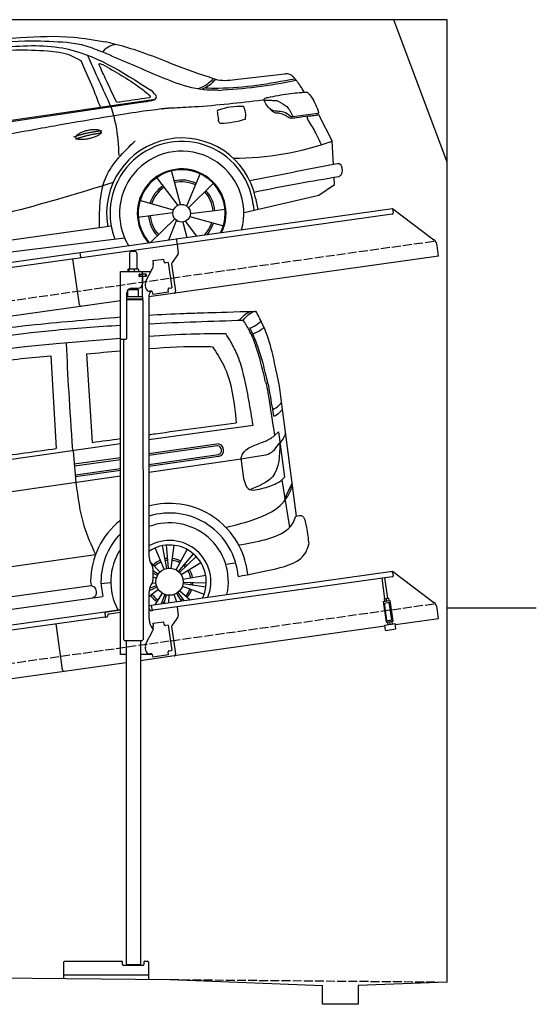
# Model space of a CAD drawing. Extents: x 200 to 6000, y -375 to 5150.
# Tile 3 of 3: x 3100 to 6000, y -375 to 5150. Entities that reach past the tile are written whole.
import ezdxf

# ---------------------------------------------------------------- set-up
doc = ezdxf.new("R2010")
doc.units = 0
doc.header["$LTSCALE"] = 10
doc.header["$MEASUREMENT"] = 0
doc.linetypes.add('GEN3', pattern=[6.25, 5, -1.25])
doc.layers.get('0').update_dxf_attribs({"linetype": 'CONTINUOUS'})
for name, color, linetype in [('3', 6, 'GEN3'), ('CAR', 1, 'CONTINUOUS'), ('SICHTBARE_KANTEN_DIN_', 7, 'CONTINUOUS')]:
    doc.layers.add(name, color=color, linetype=linetype)
doc.layers.add('AM_0', color=7, linetype='CONTINUOUS', lineweight=30)

# ---------------------------------------------------------------- blocks, each defined once
blk = doc.blocks.new('car_150_')
at = {"layer": 'CAR'}
for p, q in [((6993.7, 5277.2), (7129.2, 5288.8)), ((8349.8, 5065.2), (8614.8, 5095.9)), ((5703.5, 4603.8), (7806, 4931.3)), ((5748.6, 4619.9), (7887.1, 4949.3)), ((8659.8, 4857.1), (8801.1, 4877.5)), ((8805, 4869.2), (8883.2, 4720.4)), ((8891.2, 4589.9), (8883.2, 4720.4)), ((8033.2, 4358.3), (7982.9, 4548.5)), ((8143.1, 4534), (8068.7, 4350.5)), ((7897.5, 4510.1), (8019.3, 4353.9)), ((8079.5, 4340.6), (8219, 4479.2)), ((8810.7, 4417.6), (8898.1, 4478.2)), ((8898.1, 4478.2), (8895.6, 4518.3)), ((7994.7, 4327.2), (7804.9, 4378.7)), ((8391.6, 4316.2), (8810.7, 4417.6)), ((8455.6, 4397.8), (8469.1, 4334.6)), ((7795.4, 4285.5), (7991.5, 4312.9)), ((8286.5, 4333.3), (8090.4, 4305.9)), ((8442.3, 4361.7), (8446.4, 4329.7)), ((8002.4, 4278.2), (7867.9, 4144.6)), ((7969.2, 4159.6), (8013.2, 4268.3)), ((8048.7, 4260.5), (8071.6, 4173.8)), ((8127.2, 4182.1), (8062.7, 4264.8)), ((8087.2, 4291.6), (8277, 4240.1)), ((7646, 4233.7), (5761.2, 3956.2)), ((5689.3, 3904.2), (7721.3, 4169.7))]:
    blk.add_line(p, q, dxfattribs=at)
blk.add_circle((8041, 4309.4), 49.6, dxfattribs=at)
for centre, radius, start, end in [((8042.2, 4309.4), 422.7, 12.065, 190.707), ((8042.2, 4309.4), 403.4, 7.4461, 201.5292), ((8307.4, 6330.9), 1710.3, 270.6601, 289.6726), ((8041, 4309.4), 348.9, 345.0424, 211.6777), ((8041, 4309.4), 249, 334.6275, 221.995), ((8041, 4309.4), 244.1, 333.8517, 222.7626), ((8041, 4309.4), 186.2, 64.7762, 103.2667), ((8041, 4309.4), 176.5, 64.6018, 103.1816), ((8041, 4309.4), 186.2, 124.7762, 163.2667), ((8041, 4309.4), 176.5, 124.6018, 163.1816), ((8041, 4309.4), 176.5, 4.6018, 43.1816), ((8041, 4309.4), 186.2, 4.7762, 43.2667), ((8041, 4309.4), 186.2, 184.7762, 223.2667), ((8041, 4309.4), 176.5, 184.6018, 223.1816), ((8041, 4309.4), 176.5, 316.6896, 343.1816), ((8041, 4309.4), 186.2, 320.3371, 343.2667)]:
    blk.add_arc(centre, radius, start, end, dxfattribs=at)
for points, degree, knots in [([(6590.3, 5194.3), (6790.1, 5231.4), (7055.2, 5280.6), (7323.2, 5267.8), (7389.2, 5264.7)], 3, [0, 0, 0, 0, 605.994997, 803.781644, 803.781644, 803.781644, 803.781644]), ([(7010.2, 5233), (7130.8, 5242.4), (7438, 5266.3), (7702.5, 5100), (7863.2, 4999)], 3, [0, 0, 0, 0, 355.261483, 904.814862, 904.814862, 904.814862, 904.814862]), ([(7129.2, 5288.8), (7228.1, 5294.9), (7387.4, 5304.7), (7544.3, 5278.3), (7603.8, 5268.4)], 3, [0, 0, 0, 0, 296.050466, 476.332401, 476.332401, 476.332401, 476.332401]), ([(7389.2, 5264.7), (7420.8, 5260.7), (7486.1, 5252.6), (7547.1, 5227.9), (7578.6, 5215.1)], 3, [0, 0, 0, 0, 95.129403, 196.544102, 196.544102, 196.544102, 196.544102]), ([(7590.1, 5210.4), (7598.8, 5221.2), (7616.6, 5243), (7643.8, 5250.6), (7657.5, 5254.4)], 3, [0, 0, 0, 0, 40.483158, 82.304269, 82.304269, 82.304269, 82.304269]), ([(8191, 5074.7), (8107.9, 5098.3), (7930.3, 5167), (7746.4, 5237.4), (7603.8, 5268.4)], 3, [5.571538, 5.571538, 5.571538, 5.571538, 32.165526, 64.936902, 64.936902, 64.936902, 64.936902]), ([(7280.4, 5213.4), (7220.4, 5216.3), (7078, 5223.2), (6937, 5200.9), (6855.4, 5188)], 3, [0, 0, 0, 0, 179.578451, 426.729981, 426.729981, 426.729981, 426.729981]), ([(7469.5, 5159.8), (7450.1, 5170.8), (7392.1, 5203.7), (7325, 5209.6), (7280.4, 5213.4)], 3, [0, 0, 0, 0, 66.345015, 198.470892, 198.470892, 198.470892, 198.470892]), ([(8238.8, 5002.4), (8225.9, 5001.9), (8097.3, 4997.4), (7874.9, 5091.2), (7673.8, 5175.3), (7578.6, 5215.1)], 3, [0, 0, 0, 0, 38.601997, 385.248101, 697.121472, 697.121472, 697.121472, 697.121472]), ([(7582.2, 4896.4), (7565.7, 4939), (7531.3, 5028.2), (7490.7, 5114.7), (7469.5, 5159.8)], 3, [0, 0, 0, 0, 136.989327, 286.582756, 286.582756, 286.582756, 286.582756]), ([(7575.1, 5131.1), (7572.7, 5136.8), (7566.4, 5151.1), (7582.7, 5144.2), (7592.5, 5140)], 3, [0, 0, 0, 0, 14.214257, 36.026738, 36.026738, 36.026738, 36.026738]), ([(7592.5, 5140), (7663.4, 5100.7), (7754.6, 5050.2), (7836.7, 4986.2), (7855.1, 4971.8)], 3, [0, 0, 0, 0, 242.296972, 312.074439, 312.074439, 312.074439, 312.074439]), ([(7668, 4935.3), (7650.2, 4969.8), (7620.8, 5036.6), (7588.5, 5099.8), (7575.1, 5131.1)], 3, [2.591518, 2.591518, 2.591518, 2.591518, 14.396583, 24.038621, 24.038621, 24.038621, 24.038621]), ([(8659.2, 5083.2), (8653.8, 5087.2), (8640.8, 5096.8), (8624.4, 5096.2), (8614.8, 5095.9)], 3, [0, 0, 0, 0, 19.609343, 47.348199, 47.348199, 47.348199, 47.348199]), ([(8723.8, 4994.4), (8716.5, 5006.5), (8697.8, 5038.1), (8673.9, 5066), (8659.2, 5083.2)], 3, [0, 0, 0, 0, 42.278278, 110.016544, 110.016544, 110.016544, 110.016544]), ([(8213.4, 5067), (8204.8, 5057.5), (8180.8, 5030.7), (8147.4, 5016.7), (8125.8, 5007.6)], 3, [0, 0, 0, 0, 37.936628, 106.922734, 106.922734, 106.922734, 106.922734]), ([(8224.6, 5063.8), (8219.5, 5057.3), (8207.5, 5042.1), (8182.3, 5022), (8161, 5011.9), (8149.7, 5006.6)], 3, [0, 0, 0, 0, 24.71914, 58.083873, 95.394075, 95.394075, 95.394075, 95.394075]), ([(8163.6, 5014.3), (8190.3, 5013.8), (8360.5, 5010.7), (8528.5, 5042.5), (8670.3, 5069.3)], 3, [0, 0, 0, 0, 79.824219, 510.28314, 510.28314, 510.28314, 510.28314]), ([(8191, 5074.7), (8205.8, 5069.3), (8256.7, 5050.7), (8311.1, 5059.2), (8349.8, 5065.2)], 3, [0, 0, 0, 0, 46.804205, 160.961784, 160.961784, 160.961784, 160.961784]), ([(8240.9, 5001), (8312.1, 5006.7), (8458.8, 5018.5), (8603.3, 5046.3), (8677.8, 5060.7)], 3, [0, 0, 0, 0, 213.973217, 441.202015, 441.202015, 441.202015, 441.202015]), ([(7806, 4931.3), (7851.9, 4937.1), (7921.3, 4946), (7877.9, 4985.6), (7863.2, 4999)], 3, [0, 0, 0, 0, 93.644646, 141.842533, 141.842533, 141.842533, 141.842533]), ([(8521.1, 4963.5), (8558.7, 4971.4), (8629.4, 4986.3), (8701.3, 4992.4), (8734.9, 4995.3)], 3, [0, 0, 0, 0, 115.283952, 216.335245, 216.335245, 216.335245, 216.335245]), ([(8734.9, 4995.3), (8735.5, 4995.3), (8742.3, 4994.7), (8774, 4959.5), (8789.9, 4921.4), (8803.6, 4888.9)], 3, [0, 0, 0, 0, 1.734697, 20.495648, 128.700618, 128.700618, 128.700618, 128.700618]), ([(7690.7, 4930.9), (7682.9, 4929), (7673.3, 4926.7), (7668.9, 4934), (7668, 4935.3)], 3, [0, 0, 0, 0, 20.033107, 24.561149, 24.561149, 24.561149, 24.561149]), ([(7827.4, 4952.7), (7804.1, 4948.8), (7758.6, 4941.2), (7712.9, 4934.3), (7690.7, 4930.9)], 3, [0, 0, 0, 0, 70.948783, 138.444185, 138.444185, 138.444185, 138.444185]), ([(7855.1, 4971.8), (7856.9, 4969.4), (7866.6, 4956.8), (7844.9, 4954.5), (7827.4, 4952.7)], 3, [0, 0, 0, 0, 8.218705, 42.579443, 42.579443, 42.579443, 42.579443]), ([(8489.1, 4946.9), (8362.2, 4931.3), (8192.7, 4910.5), (8022.3, 4901.3), (7979.4, 4899)], 3, [0, 0, 0, 0, 383.276615, 511.9713, 511.9713, 511.9713, 511.9713]), ([(8499.4, 4953.2), (8499.6, 4954.1), (8500.1, 4956.8), (8502.7, 4957.8), (8504.4, 4958.4)], 3, [0, 0, 0, 0, 2.821477, 7.666518, 7.666518, 7.666518, 7.666518]), ([(8514.3, 4920.1), (8507.6, 4929.7), (8500.3, 4940.1), (8499.5, 4952.2), (8499.4, 4953.2)], 3, [0, 0, 0, 0, 33.566473, 36.446484, 36.446484, 36.446484, 36.446484]), ([(8504.4, 4958.4), (8507.8, 4959.8), (8513.2, 4962), (8519, 4963.1), (8521.1, 4963.5)], 3, [0, 0, 0, 0, 10.993467, 17.505662, 17.505662, 17.505662, 17.505662]), ([(8645.2, 4860.1), (8634.4, 4868.9), (8603, 4892.4), (8542.9, 4879.7), (8521, 4910.7), (8514.3, 4920.1)], 3, [0.658544, 0.658544, 0.658544, 0.658544, 4.748765, 12.290755, 15.589596, 15.589596, 15.589596, 15.589596]), ([(8578.5, 4942.4), (8595.8, 4933.8), (8633.1, 4915.4), (8650.5, 4877.5), (8659.8, 4857.1)], 3, [0, 0, 0, 0, 56.143574, 121.02194, 121.02194, 121.02194, 121.02194]), ([(7687.8, 4631.1), (7684.2, 4688.1), (7678.4, 4781.5), (7650.4, 4870.6), (7639.4, 4905.3)], 3, [0, 0, 0, 0, 170.454794, 279.374153, 279.374153, 279.374153, 279.374153]), ([(8245.8, 4892.2), (8242.8, 4891.2), (8235.4, 4888.9), (8236.5, 4880.8), (8237.1, 4876.1)], 3, [0, 0, 0, 0, 8.69426, 20.870259, 20.870259, 20.870259, 20.870259]), ([(8244.9, 4892.1), (8266.5, 4899), (8311.3, 4913.4), (8358.3, 4912.8), (8382.6, 4912.4)], 3, [0, 0, 0, 0, 67.706114, 140.005181, 140.005181, 140.005181, 140.005181]), ([(8382.6, 4912.4), (8386.9, 4901.5), (8396, 4877.8), (8394.2, 4852.5), (8393.3, 4838.9)], 3, [0, 0, 0, 0, 34.900949, 75.090232, 75.090232, 75.090232, 75.090232]), ([(8581.1, 4874.9), (8574.1, 4874.8), (8553.6, 4874.6), (8539.3, 4890.4), (8529.9, 4900.7)], 3, [0, 0, 0, 0, 20.376363, 59.606847, 59.606847, 59.606847, 59.606847]), ([(8629.7, 4855.7), (8623.1, 4860), (8608.2, 4869.6), (8590.8, 4873), (8581.1, 4874.9)], 3, [0, 0, 0, 0, 23.382166, 52.652276, 52.652276, 52.652276, 52.652276]), ([(8757.3, 4861.2), (8766.9, 4862.5), (8782.9, 4864.6), (8798.7, 4867.9), (8805, 4869.2)], 3, [0, 0, 0, 0, 29.138804, 48.348385, 48.348385, 48.348385, 48.348385]), ([(8803.6, 4888.9), (8804.6, 4886.7), (8806.7, 4882.3), (8803, 4879.1), (8801.1, 4877.5)], 3, [0, 0, 0, 0, 6.560892, 13.117252, 13.117252, 13.117252, 13.117252]), ([(8260.3, 4814.7), (8256.8, 4815.3), (8246, 4817.1), (8244, 4829), (8242.7, 4837)], 3, [0, 0, 0, 0, 9.934216, 31.059147, 31.059147, 31.059147, 31.059147]), ([(8393.3, 4838.9), (8371.3, 4832.7), (8327.5, 4820.2), (8282.1, 4816.4), (8259.4, 4814.5)], 3, [0, 0, 0, 0, 68.25117, 136.398239, 136.398239, 136.398239, 136.398239]), ([(8664.2, 4847.7), (8660, 4847.2), (8647.9, 4845.9), (8636.9, 4851.8), (8629.7, 4855.7)], 3, [0, 0, 0, 0, 12.334473, 36.077303, 36.077303, 36.077303, 36.077303]), ([(8645.2, 4860.1), (8647, 4858.9), (8651.5, 4856.3), (8656.7, 4856.7), (8659.8, 4857.1)], 3, [0.11133, 0.11133, 0.11133, 0.11133, 0.733961, 1.64284, 1.64284, 1.64284, 1.64284]), ([(8752.5, 4860.5), (8727.9, 4857.2), (8698.8, 4853.2), (8669.8, 4848.6), (8664.2, 4847.7)], 3, [0, 0, 0, 0, 7.10149, 8.807008, 8.807008, 8.807008, 8.807008]), ([(8759.3, 4861.5), (8751.5, 4860.6), (8734.7, 4858.6), (8743.2, 4843.3), (8747.8, 4835.1)], 3, [0, 0, 0, 0, 18.78232, 40.52492, 40.52492, 40.52492, 40.52492]), ([(8747.8, 4835.1), (8762.5, 4811.6), (8789.4, 4768.5), (8811, 4722.5), (8820.8, 4701.6)], 3, [0, 0, 0, 0, 83.27798, 152.299671, 152.299671, 152.299671, 152.299671]), ([(7442.5, 4729.7), (7440.4, 4737.7), (7458.8, 4757), (7537.7, 4789), (7634.5, 4769.9), (7553.7, 4725.9), (7469.8, 4714.2), (7444.6, 4721.7), (7442.5, 4729.7)], 5, [0, 0, 0, 0, 0, 0, 0.300106, 0.500106, 0.700106, 1, 1, 1, 1, 1, 1]), ([(7581.1, 4224.1), (7579.8, 4324.9), (7577.1, 4516.8), (7713.1, 4650.8), (7777.7, 4714.5)], 3, [0, 0, 0, 0, 288.299349, 549.189347, 549.189347, 549.189347, 549.189347]), ([(8935.7, 4582.7), (8934.4, 4584.7), (8925.5, 4598.3), (8907, 4593.8), (8891.2, 4589.9)], 3, [0, 0, 0, 0, 6.947087, 47.332504, 47.332504, 47.332504, 47.332504]), ([(8922.6, 4523), (8927.9, 4526.8), (8946.9, 4540.2), (8940.4, 4564.9), (8935.7, 4582.7)], 3, [0, 0, 0, 0, 18.607322, 66.126339, 66.126339, 66.126339, 66.126339]), ([(7654.8, 4478.5), (7470.6, 4420.5), (6844.5, 4223.3), (6193.7, 4129.8), (5734.4, 4063.7)], 3, [0, 0, 0, 0, 579.00444, 1967.110779, 1967.110779, 1967.110779, 1967.110779]), ([(8446.2, 4431.7), (8528.5, 4449), (8686.8, 4482.3), (8846.1, 4509.8), (8922.6, 4523)], 3, [0, 0, 0, 0, 252.396589, 485.064773, 485.064773, 485.064773, 485.064773])]:
    blk.add_open_spline(points, degree=degree, knots=knots, dxfattribs=at)
for points, degree in [([(7639.4, 4905.3), (7594.8, 5000.9), (7550.3, 5096.5), (7505.7, 5192.1)], 3), ([(8578.5, 4942.4), (8576.8, 4945.2), (8489.1, 4946.9)], 2), ([(7979.4, 4899), (7725, 4888.3), (5338.8, 4399.4)], 2), ([(8237.1, 4876.1), (8239, 4863.1), (8240.8, 4850), (8242.7, 4837)], 3), ([(8805, 4869.2), (8803.7, 4871.9), (8802.4, 4874.7), (8801.1, 4877.5)], 3), ([(7432.9, 4733.6), (7502, 4760.2), (7591.2, 4770)], 2), ([(7441.9, 4722), (7513, 4747.3), (7590.2, 4757.9)], 2), ([(8891.2, 4589.9), (8734.4, 4558.1), (8577.5, 4526.3), (8420.6, 4494.5)], 3)]:
    blk.add_open_spline(points, degree=degree, dxfattribs=at)
blk = doc.blocks.new('Car Van')
at = {"layer": 'CAR'}
for p, q in [((23007.8, 5396.2), (23037.4, 4875.5)), ((23207.8, 5406.7), (23240.7, 4909.2)), ((24309.1, 5080.7), (24384.6, 4496)), ((23558.2, 4925.3), (24143.5, 5006)), ((24263.4, 4948.2), (24285.1, 4968.9)), ((24285.1, 4968.9), (24320.4, 4714.3)), ((21072.7, 4570.5), (23398.2, 4902.5)), ((23558.2, 4847.8), (23940, 4902.1)), ((23944.3, 4890.6), (23558.2, 4836.2)), ((23133.2, 4859.5), (23148.9, 4684.5)), ((23139.6, 4788.8), (23398.2, 4825.3)), ((23140.9, 4777.5), (23398.2, 4813.7)), ((23558.2, 4786), (23949.4, 4841.1)), ((23949.1, 4829.7), (23558.2, 4774.6)), ((23558.2, 4743.3), (24075.6, 4817.8)), ((24075.3, 4820.4), (24090, 4707.5)), ((23145.9, 4727.9), (23398.2, 4763.5)), ((23398.2, 4752.1), (23146.1, 4716.6)), ((23398.2, 4720.3), (21083.3, 4387.6)), ((24320.4, 4714.3), (24304.8, 4699.4)), ((24305, 4699.5), (24347.2, 4432.9)), ((24320.7, 4594.5), (24360.8, 4677)), ((23644.6, 4198.1), (23593.9, 4317.5)), ((23659.9, 4202.7), (23635.1, 4330.1)), ((23667.8, 4203.8), (23656.5, 4333.1)), ((23683.7, 4203.6), (23699.6, 4332.3)), ((21307.1, 4005.8), (23258.8, 4280)), ((23710.8, 4194.9), (23772.5, 4309)), ((23723.9, 4185.9), (23808.1, 4284.7)), ((23729.7, 4180.4), (23823.7, 4269.9)), ((23621, 4182.3), (23565, 4239.5)), ((23739.4, 4167.8), (23850, 4235.7)), ((23990.9, 4225.9), (24043.4, 4233.3)), ((24102.9, 4226.3), (24112.4, 4168.6)), ((23610.9, 4170), (23581.2, 4189.7)), ((23606.8, 4163.2), (23581.2, 4176.5)), ((23601, 4148.3), (23581.2, 4153.8)), ((23749.5, 4141.3), (23877.3, 4164.1)), ((21377.3, 3846.1), (23233.9, 4106.9)), ((23230.9, 4129.7), (23233.9, 4106.9)), ((23289.4, 4117.2), (23344.3, 4124.3)), ((23289.8, 4105.3), (23298.9, 4045.4)), ((23604.7, 4097), (23559.3, 4076.9)), ((23601.8, 4104.4), (23562.7, 4091.8)), ((23598.6, 4120.1), (23574.6, 4117.6)), ((23746.2, 4101.9), (23868.2, 4057.9)), ((23750, 4117.4), (23878.5, 4099.7)), ((23750.7, 4125.4), (23880.4, 4121.2)), ((21329.3, 3769.5), (23298.8, 4045.7)), ((23612.6, 4083.2), (23558.2, 4043.9)), ((23633.2, 4063.7), (23591.6, 3998.9)), ((23647.5, 4056.5), (23627.6, 4004)), ((23655.1, 4054.1), (23642.5, 4006.1)), ((23670.8, 4051.6), (23668.8, 4009.8)), ((23698.9, 4055.6), (23712.4, 4015.9)), ((23713.4, 4062.3), (23738.8, 4019.6)), ((23720, 4066.7), (23753.6, 4021.7)), ((23731.8, 4077.5), (23789.6, 4026.7))]:
    blk.add_line(p, q, dxfattribs=at)
blk.add_circle((23674.4, 4127.8), 76.3, dxfattribs=at)
for centre, radius, start, end in [((23941.2, 4865.5), 36.6, 282.4234, 91.9504), ((23940.1, 4865.3), 26, 291.3172, 79.4452), ((23672.7, 4125.7), 441.8, 13.1526, 105.0131), ((23674.7, 4127.6), 385.6, 4.5254, 107.5878), ((23672.7, 4125.7), 441.8, 128.4041, 179.4928), ((23674.4, 4127.8), 330.2, 347.4042, 110.6062), ((23674.7, 4127.6), 385.6, 135.817, 183.3106), ((23674.4, 4127.8), 231.7, 337.9146, 120.1013), ((23674.4, 4127.8), 206, 333.6849, 124.334), ((23674.4, 4127.8), 330.2, 146.7735, 208.5958), ((23674.4, 4127.8), 131.2, 95, 101), ((23674.4, 4127.8), 131.2, 61.5714, 83), ((23674.4, 4127.8), 131.2, 113, 134.4286), ((23674.4, 4127.8), 120.9, 113, 134.4286), ((23674.4, 4127.8), 120.9, 95, 101), ((23674.4, 4127.8), 120.9, 61.5714, 83), ((23674.4, 4127.8), 120.9, 43.5714, 49.5714), ((23674.4, 4127.8), 131.2, 43.5714, 49.5714), ((23674.4, 4127.8), 120.9, 10.1429, 31.5714), ((23674.4, 4127.8), 131.2, 10.1429, 31.5714), ((23674.4, 4127.8), 120.9, 352.1429, 358.1429), ((23674.4, 4127.8), 131.2, 352.1429, 358.1429), ((23674.4, 4127.8), 120.9, 200.2869, 203.8571), ((23674.4, 4127.8), 131.2, 215.8571, 237.2857), ((23674.4, 4127.8), 120.9, 215.8571, 237.2857), ((23674.4, 4127.8), 120.9, 318.7143, 340.1429), ((23674.4, 4127.8), 131.2, 318.7143, 340.1429), ((23674.4, 4127.8), 120.9, 249.2857, 255.2857), ((23674.4, 4127.8), 120.9, 300.7143, 306.7143), ((23674.4, 4127.8), 131.2, 305.7514, 306.7143)]:
    blk.add_arc(centre, radius, start, end, dxfattribs=at)
for points, knots in [([(23558.2, 5624), (23622.5, 5627.8), (23755.4, 5634.6), (23902.4, 5637.9), (24158.6, 5646.3)], [126.567679, 126.567679, 126.567679, 126.567679, 322.989321, 524.252921, 524.252921, 524.252921, 524.252921]), ([(24065, 5594.6), (24084.7, 5616.7), (24105.5, 5640), (24134.4, 5644.9), (24135.9, 5645.2)], [0, 0, 0, 0, 82.821664, 87.569284, 87.569284, 87.569284, 87.569284]), ([(24087.7, 5595.7), (24107.4, 5617.8), (24128.2, 5641.1), (24157.1, 5646), (24158.6, 5646.3)], [0, 0, 0, 0, 82.821664, 87.569284, 87.569284, 87.569284, 87.569284]), ([(24273.4, 5306.8), (24265.1, 5349.5), (24247.1, 5441.3), (24207.5, 5555.5), (24171.2, 5622.9), (24158.6, 5646.3)], [0, 0, 0, 0, 130.437116, 280.491384, 360.077177, 360.077177, 360.077177, 360.077177]), ([(21715.3, 5388.7), (21821.7, 5408.2), (22221.1, 5481.6), (22782.1, 5562.6), (23238.6, 5600.5), (23398.2, 5613.5)], [0, 0, 0, 0, 324.58113, 1218.156854, 1698.657892, 1698.657892, 1698.657892, 1698.657892]), ([(24213.2, 5249), (24204.3, 5287.1), (24188.1, 5356.8), (24159.1, 5454.9), (24126.8, 5533.5), (24099.1, 5577.6), (24087.7, 5595.7)], [0, 0, 0, 0, 117.133269, 214.777276, 306.729603, 370.835152, 370.835152, 370.835152, 370.835152]), ([(24126.6, 5550.6), (24141.5, 5557.6), (24164, 5568.7), (24182.4, 5585.5), (24188.8, 5591.3)], [4.61826, 4.61826, 4.61826, 4.61826, 53.543239, 79.274172, 79.274172, 79.274172, 79.274172]), ([(21770, 5352.1), (21876, 5370.8), (22288.4, 5443.9), (22830.8, 5527.3), (23269.5, 5559.7), (23398.2, 5567.2)], [0, 0, 0, 0, 323.034736, 1256.571869, 1643.446804, 1643.446804, 1643.446804, 1643.446804]), ([(24226.6, 5239.9), (24217.8, 5277.9), (24201.5, 5347.7), (24173.2, 5443.4), (24150.2, 5500), (24125.5, 5551.6)], [0, 0, 0, 0, 117.133269, 214.777276, 299.414803, 299.414803, 299.414803, 299.414803]), ([(24142.3, 5517.9), (24159.4, 5525.5), (24181.6, 5535.3), (24199.7, 5551.3), (24203.9, 5555)], [0, 0, 0, 0, 55.255532, 72.113055, 72.113055, 72.113055, 72.113055]), ([(21800.2, 5284), (21899.6, 5302.9), (22309.5, 5380.6), (22843.2, 5451.2), (23278.2, 5485), (23398.2, 5493.9)], [0, 0, 0, 0, 303.469527, 1251.67749, 1612.62651, 1612.62651, 1612.62651, 1612.62651]), ([(23558.2, 5505.4), (23637.5, 5510.8), (23781.1, 5519.8), (23924.9, 5520.7), (23989.3, 5521.1)], [58.593241, 58.593241, 58.593241, 58.593241, 296.990423, 490.043419, 490.043419, 490.043419, 490.043419]), ([(24143.5, 5006), (24128.1, 5100), (24106.8, 5230.9), (24063.5, 5388.4), (24024.1, 5464.7), (23998.8, 5505.7), (23989.3, 5521.1)], [0, 0, 0, 0, 285.875803, 397.720054, 488.074442, 542.258477, 542.258477, 542.258477, 542.258477]), ([(23558.2, 5436), (23559.3, 5436.1), (23662.9, 5443.9), (23781.8, 5451.6), (23899.6, 5447), (23914.7, 5446.4)], [351.625543, 351.625543, 351.625543, 351.625543, 354.715425, 663.112571, 708.364163, 708.364163, 708.364163, 708.364163]), ([(23914.7, 5446.4), (23936.9, 5413.2), (24021.1, 5286.9), (24037.1, 5133.1), (24048.9, 5019.8)], [0, 0, 0, 0, 118.944476, 451.880379, 451.880379, 451.880379, 451.880379]), ([(22217, 5288), (22369.3, 5314.3), (22631.7, 5359.5), (22896.7, 5385.3), (23007.8, 5396.2)], [0, 0, 0, 0, 463.343065, 798.418315, 798.418315, 798.418315, 798.418315]), ([(24253.1, 5094.1), (24265.4, 5100.4), (24284, 5110.6), (24297.4, 5127), (24302.2, 5132.8)], [6.830989, 6.830989, 6.830989, 6.830989, 47.594512, 69.869885, 69.869885, 69.869885, 69.869885]), ([(24258.9, 5056.6), (24271.3, 5062.8), (24289.8, 5072.8), (24303, 5089.1), (24307.6, 5094.8)], [6.60739, 6.60739, 6.60739, 6.60739, 47.308966, 69.134079, 69.134079, 69.134079, 69.134079]), ([(23558.2, 4953.3), (23569.9, 4954.9), (23733.4, 4977.4), (23896.9, 4999.4), (24048.9, 5019.8)], [320.625992, 320.625992, 320.625992, 320.625992, 355.842082, 815.727995, 815.727995, 815.727995, 815.727995]), ([(24189.8, 4908.7), (24210.3, 4915.3), (24236.6, 4926.8), (24257.8, 4943.2), (24263.4, 4948.2)], [120.92462, 120.92462, 120.92462, 120.92462, 186.01384, 208.055842, 208.055842, 208.055842, 208.055842]), ([(24324.9, 4961), (24324.3, 4958.9), (24318, 4939.6), (24307.2, 4922.6), (24295.1, 4909.1)], [0, 0, 0, 0, 6.616922, 60.689334, 60.689334, 60.689334, 60.689334]), ([(22248.2, 4764.6), (22393.1, 4784.9), (22656.1, 4821.9), (22919.2, 4858.9), (23037.4, 4875.5)], [0, 0, 0, 0, 438.805988, 796.934649, 796.934649, 796.934649, 796.934649]), ([(24075.3, 4820.4), (24075.9, 4823.3), (24086, 4871.5), (24139.5, 4890.7), (24189.8, 4908.7)], [0, 0, 0, 0, 8.675218, 146.672245, 146.672245, 146.672245, 146.672245]), ([(24075.6, 4817.8), (24105.2, 4822.6), (24165.2, 4832.4), (24251.8, 4842.4), (24278, 4890.7), (24291.8, 4905.6), (24295.1, 4909.1)], [0, 0, 0, 0, 91.780832, 186.856498, 233.690994, 248.112913, 248.112913, 248.112913, 248.112913]), ([(24293.8, 4906), (24292.4, 4834.9), (24289.8, 4709.8), (24176.7, 4665), (24127.8, 4645.6)], [0, 0, 0, 0, 191.487605, 337.183462, 337.183462, 337.183462, 337.183462]), ([(24090, 4707.5), (24096, 4684.3), (24110.5, 4627.7), (24170.3, 4644.3), (24205.7, 4654.1)], [0, 0, 0, 0, 62.7295, 153.034343, 153.034343, 153.034343, 153.034343]), ([(24205.7, 4654.1), (24233.6, 4661.3), (24266.9, 4674), (24296.7, 4691.8), (24304.8, 4699.4)], [99.88745, 99.88745, 99.88745, 99.88745, 186.01384, 208.055842, 208.055842, 208.055842, 208.055842]), ([(23148.9, 4684.5), (23159.1, 4602), (23176.5, 4461.6), (23234.7, 4333.1), (23258.8, 4280)], [0, 0, 0, 0, 247.415276, 421.193245, 421.193245, 421.193245, 421.193245]), ([(23990.4, 4432.7), (24037.5, 4444.3), (24160.3, 4474.5), (24316.1, 4544.3), (24354.2, 4641), (24362.8, 4663)], [0, 0, 0, 0, 147.745638, 385.655746, 455.431225, 455.431225, 455.431225, 455.431225]), ([(24062.1, 4334.1), (24112.2, 4342.5), (24219.5, 4360.4), (24353.5, 4412.8), (24379, 4482.7), (24383.9, 4495.9)], [0, 0, 0, 0, 155.916097, 334.236733, 375.847406, 375.847406, 375.847406, 375.847406]), ([(24383.9, 4495.9), (24398.1, 4498.8), (24425.1, 4504.2), (24437.3, 4464.1), (24446.1, 4413.1), (24452, 4369.9), (24456.4, 4338.1)], [0, 0, 0, 0, 37.497445, 71.058399, 104.892854, 199.946291, 199.946291, 199.946291, 199.946291]), ([(24059.1, 4158), (24127.2, 4170.2), (24255.8, 4193.4), (24426.9, 4243.1), (24451.3, 4321.8), (24456.4, 4338.1)], [0, 0, 0, 0, 215.148773, 406.414782, 456.433015, 456.433015, 456.433015, 456.433015]), ([(23233.9, 4106.9), (23239.7, 4104.9), (23261.9, 4096.9), (23270.5, 4049.9), (23247.5, 4040.5), (23241.2, 4037.9)], [0, 0, 0, 0, 18.368574, 69.941809, 89.171871, 89.171871, 89.171871, 89.171871])]:
    blk.add_open_spline(points, degree=3, knots=knots, dxfattribs=at)
for points in [[(23558.2, 5575.8), (23734.6, 5584.2), (23911.1, 5590), (24087.7, 5595.7)], [(23094.1, 5464.2), (23101.7, 5285.9), (23112.1, 5112.4), (23129.6, 4864.3)], [(23207.8, 5406.7), (23271.3, 5412.3), (23334.7, 5417.9), (23398.2, 5423.2)], [(24273.4, 5306.8), (24288.8, 5235.6), (24298.9, 5158.2), (24309.1, 5080.7)], [(24213.2, 5249), (24227.8, 5199.2), (24237.3, 5113.3), (24263.6, 4948.4)], [(24226.6, 5239.9), (24226.6, 5239.9), (24240.4, 5168.2), (24257.5, 5056.4)], [(23240.7, 4909.2), (23293.2, 4916.5), (23345.7, 4923.9), (23398.2, 4931.2)]]:
    blk.add_open_spline(points, degree=3, dxfattribs=at)

msp = doc.modelspace()

# ---------------------------------------------------------------- linework, layer by layer
for p, q in [((5499.5, 4350), (5199.5, 5150)), ((3978.5, 3919.4), (5191.6, 4089.9)), ((5191.6, 4089.9), (5195.1, 4065.1)), ((5191.6, 4089.9), (5423.5, 3915.1)), ((5190.8, 4059.5), (3979.7, 3889.3)), ((3438.7, 3844.5), (3978.4, 3920.4)), ((3979.7, 3889.3), (3446, 3814.3)), ((3978.4, 3920.4), (3982.7, 3889.7)), ((3982.7, 3889.7), (3989.8, 3839.3)), ((5451.2, 3823.4), (5443, 3882.1)), ((960, 3495.2), (3438.8, 3843.6)), ((3446, 3814.3), (960, 3464.9)), ((3442.6, 3816.8), (3438.7, 3844.5)), ((3716.7, 3840.6), (3716.7, 3750.6)), ((3726.7, 3850.6), (3746.7, 3850.6)), ((3756.7, 3840.6), (3756.7, 3750.6)), ((5451.2, 3823.4), (3824.7, 3594.8)), ((3987.9, 3831.9), (3954.5, 3787.7)), ((3434.6, 3550.1), (3398.4, 3807.6)), ((3808.5, 3683.5), (3846, 3757.1)), ((3846.7, 3797.9), (3909, 3806.6)), ((3846.7, 3797.9), (3848.9, 3782)), ((3849.5, 3777.8), (3848.9, 3782)), ((3911.3, 3790.8), (3909, 3806.6)), ((3911.3, 3790.8), (3911.4, 3789.8)), ((3917.1, 3785.6), (3918, 3785.7)), ((3933.9, 3787.9), (3918, 3785.7)), ((3933.9, 3787.9), (3953.9, 3645.3)), ((3952.6, 3780.3), (3974.3, 3626)), ((3664.7, 3737.6), (3836.1, 3737.6)), ((3664.7, 3357.6), (3664.7, 3737.6)), ((3706.8, 3748.2), (3706.8, 3737.6)), ((3727.5, 3750.6), (3709.5, 3750.6)), ((3712.5, 3748.2), (3712.5, 3737.6)), ((3754.5, 3750.6), (3727.5, 3750.6)), ((3742.5, 3748.2), (3742.5, 3737.6)), ((3764.2, 3750.6), (3754.5, 3750.6)), ((3766.6, 3748.2), (3766.6, 3737.6)), ((3773.4, 3721.6), (3769.7, 3721.6)), ((3807.7, 3709.6), (3769.8, 3709.6)), ((3770.7, 3711.8), (3770.7, 3719)), ((3773.4, 3721.6), (3785.7, 3721.6)), ((3785.7, 3709.1), (3773.4, 3709.1)), ((3773.7, 3721.6), (3773.7, 3709.6)), ((3787.7, 3721.6), (3785.7, 3721.6)), ((3787.7, 3721.6), (3788.7, 3721.6)), ((3788.7, 3727.6), (3788.7, 3724.6)), ((3789.4, 3721.6), (3788.7, 3721.6)), ((3788.7, 3709.6), (3788.7, 3721.6)), ((3788.7, 3706.1), (3788.7, 3667.6)), ((3807, 3721.6), (3789.4, 3721.6)), ((3789.7, 3722.1), (3789.7, 3737.6)), ((3808.7, 3722.1), (3789.7, 3722.1)), ((3789.7, 3594.7), (3789.7, 3709.1)), ((3808.7, 3709.1), (3789.7, 3709.1)), ((3807, 3721.6), (3807.7, 3721.6)), ((3807.7, 3709.6), (3807.7, 3721.6)), ((3809.7, 3721.1), (3809.7, 3710.1)), ((3807.8, 3643), (3805.1, 3662.8)), ((3700.7, 3360.6), (3700.7, 3617.6)), ((3791.7, 3594.6), (3700.7, 3594.6)), ((3766.7, 3634.6), (3706.7, 3633.9)), ((3706.7, 3594.7), (3706.7, 3633.9)), ((3718.7, 3634), (3718.7, 3641.6)), ((3725.7, 3642.6), (3763.7, 3642.6)), ((3754.7, 3634.5), (3754.7, 3642.6)), ((3766.7, 3594.6), (3766.7, 3634.6)), ((3791.7, 3581.4), (3791.7, 3594.6)), ((3824.7, 3602.6), (3824.7, 2144.3)), ((3838.4, 3627.1), (3830.4, 3625.9)), ((3844, 3622.8), (3846.1, 3607.9)), ((3935.2, 3620.5), (3846.1, 3607.9)), ((3932.8, 3637.3), (3933, 3636.3)), ((3935.2, 3620.5), (3933, 3636.3)), ((3938.1, 3643.1), (3937.1, 3643)), ((3938.1, 3643.1), (3953.9, 3645.3)), ((3664.7, 3572.4), (960, 3192.2)), ((3791.7, 3581.4), (3700.7, 3581.4)), ((3788.7, 3579.6), (3700.7, 3579.6)), ((3791.7, 3577.9), (3700.7, 3577.9)), ((3788.7, 3579.6), (3791.7, 3581.4)), ((3788.7, 3579.6), (3791.7, 3577.9)), ((3789.7, 3579.1), (3789.7, 3580.2)), ((3791.7, 3577.9), (3791.8, 1671.7)), ((3664.7, 1587.6), (3664.7, 3357.6)), ((3664.7, 3357.6), (3697.7, 3357.6)), ((3681.7, 3357.6), (3681.8, 1671.6)), ((3824.7, 1862.8), (5191.6, 2054.9)), ((3838.1, 2094.3), (3844.4, 2083.4)), ((3847.7, 2070.9), (3847.7, 2004.3)), ((5192.7, 2047), (5191.6, 2054.9)), ((5191.6, 2054.9), (5423.5, 1880.1)), ((5192.7, 2047), (5195.1, 2030.1)), ((3844.4, 1991.8), (3838.1, 1981)), ((5190.8, 2024.5), (3849, 1835.9)), ((5149.6, 1900.9), (5133.4, 2016.4)), ((5165.5, 1903.1), (5149.2, 2018.6)), ((3824.7, 1931), (3824.7, 1794.7)), ((5139.8, 1884.5), (5179.4, 1890.1)), ((5139.8, 1884.5), (5156.1, 1768.7)), ((5140.9, 1876.6), (5180.5, 1882.2)), ((5146.4, 1900.4), (5145.7, 1899.9)), ((5145.7, 1899.9), (5147.7, 1886.1)), ((5168.7, 1903.5), (5146.4, 1900.4)), ((5148.5, 1885.7), (5147.7, 1886.1)), ((5159.4, 1888.8), (5157.8, 1900.5)), ((5168.7, 1903.5), (5169.5, 1903.2)), ((5169.5, 1903.2), (5171.4, 1889.4)), ((5170.8, 1888.9), (5171.4, 1889.4)), ((5188, 1782.2), (5174, 1881.3)), ((5195.7, 1774.2), (5179.4, 1890.1)), ((960, 1460.2), (3577.5, 1828)), ((3577.5, 1828), (3664.7, 1840.3)), ((3577.5, 1828), (3578.6, 1820.1)), ((3664.7, 1836.3), (3578, 1824.1)), ((3601.8, 1816.3), (3664.7, 1825.2)), ((3840.4, 1861), (3824.7, 1858.8)), ((3831, 1838.4), (3831.1, 1837.4)), ((3836.8, 1833.2), (3841.7, 1833.9)), ((3843.4, 1840.2), (3839.9, 1864.9)), ((3982.7, 1854.7), (3989.8, 1804.3)), ((5161.3, 1778.5), (5147.4, 1877.5)), ((5451.2, 1788.4), (5443, 1847.1)), ((3576.7, 1797.6), (960, 1429.9)), ((3580.9, 1803.3), (3578.6, 1820.1)), ((3584.3, 1797.7), (3589.2, 1798.4)), ((3593.5, 1804), (3593.3, 1805)), ((3846.7, 1762.9), (3909, 1771.6)), ((3911.3, 1755.8), (3909, 1771.6)), ((3987.9, 1796.9), (3954.5, 1752.7)), ((5155, 1776.6), (5194.6, 1782.2)), ((5156.1, 1768.7), (5195.7, 1774.2)), ((5161.3, 1778.5), (5188, 1782.2)), ((5164.8, 1769.9), (5164.1, 1769.4)), ((5164.1, 1769.4), (5166, 1755.6)), ((5166.9, 1778.3), (5166.7, 1779.3)), ((5176.1, 1770), (5177.8, 1758.3)), ((5182.7, 1780.5), (5182.6, 1781.5)), ((5187, 1773), (5187.8, 1772.7)), ((5187.8, 1772.7), (5189.8, 1758.9)), ((5451.2, 1788.4), (5208.6, 1754.3)), ((3340.6, 1501.9), (3304.4, 1759.4)), ((3340.6, 1501.9), (3304.4, 1759.4)), ((3808.5, 1648.5), (3846, 1722.1)), ((3838.1, 1744.7), (3848.2, 1727.3)), ((3846.7, 1762.9), (3848.9, 1747)), ((3849.5, 1742.8), (3848.9, 1747)), ((3911.3, 1755.8), (3911.4, 1754.8)), ((3917.1, 1750.6), (3918, 1750.7)), ((3933.9, 1752.9), (3918, 1750.7)), ((3933.9, 1752.9), (3953.9, 1610.3)), ((3952.6, 1745.3), (3974.3, 1591)), ((5149.2, 1746), (3965.8, 1579.7)), ((5148.3, 1752.6), (5207.7, 1761)), ((5152.4, 1722.9), (5148.3, 1752.6)), ((5152.4, 1722.9), (5211.8, 1731.3)), ((5166.8, 1755.2), (5166, 1755.6)), ((5189.1, 1758.4), (5189.8, 1758.9)), ((5211.8, 1731.3), (5207.7, 1761)), ((3688.8, 1664.6), (3681.8, 1671.6)), ((3784.8, 1664.6), (3688.8, 1664.6)), ((3696.8, 1664.6), (3696.9, -151.4)), ((3776.8, 1664.6), (3776.9, -151.3)), ((3784.8, 1664.6), (3791.8, 1671.7)), ((3807.8, 1608), (3805.1, 1627.8)), ((3932.8, 1602.3), (3933, 1601.3)), ((3938.1, 1608.1), (3937.1, 1608)), ((3938.1, 1608.1), (3953.9, 1610.3)), ((3696.8, 1587.6), (3664.7, 1587.6)), ((3844, 1587.6), (3776.8, 1587.6)), ((3965.8, 1579.7), (3776.8, 1553.1)), ((3838.4, 1592.1), (3830.4, 1590.9)), ((3844, 1587.8), (3846.1, 1572.9)), ((3935.2, 1585.5), (3846.1, 1572.9)), ((3935.2, 1585.5), (3933, 1601.3)), ((3696.8, 1541.9), (960, 1157.2)), ((3346.9, -230.3), (3346.9, -137.4)), ((3351.9, -132.4), (3671.9, -132.4)), ((3676.9, -152.4), (3676.9, -137.4)), ((3791.9, -157.4), (3681.9, -157.4)), ((3697.9, -152.4), (3696.9, -151.4)), ((3697.9, -152.4), (3775.9, -152.4)), ((3710.9, -152.4), (3710.9, -157.4)), ((3762.9, -152.4), (3762.9, -157.4)), ((3775.9, -152.4), (3776.9, -151.3)), ((3796.9, -137.4), (3796.9, -152.4)), ((3801.9, -132.4), (3816.9, -132.4)), ((3821.9, -137.4), (3821.9, -234.8)), ((199.5, -200), (3944.5, -236)), ((3821.9, -212.4), (3346.9, -212.4)), ((3944.5, -236), (4799.5, -270.1)), ((4799.5, -375), (4799.5, -270.1)), ((5499.5, -250), (4999.1, -270.1)), ((4999.1, -270.1), (4999.5, -375)), ((4999.5, -375), (4799.5, -375))]:
    msp.add_line(p, q)
for points in [[(3844, 3622.8, 0), (3844, 3622.8, 0), (3844, 3622.8, 0), (3844, 3622.8, 0), (3844, 3622.8, 0), (3844, 3622.8, 0), (3844, 3622.8, 0), (3844, 3622.9, 0), (3844, 3622.9, 0), (3844, 3622.9, 0), (3844, 3622.9, 0), (3844, 3622.9, 0), (3844, 3622.9, 0), (3844, 3622.9, 0), (3844, 3622.9, 0), (3844, 3622.9, 0), (3844, 3622.9, 0), (3844, 3622.9, 0), (3844, 3622.9, 0), (3844, 3622.9, 0), (3844, 3623, 0), (3844, 3623, 0), (3844, 3623, 0), (3844, 3623, 0), (3844, 3623, 0), (3844, 3623, 0), (3844, 3623, 0), (3844, 3623, 0), (3844, 3623, 0), (3844, 3623, 0), (3844, 3623, 0), (3844, 3623, 0), (3844, 3623, 0), (3844, 3623.1, 0), (3844, 3623.1, 0), (3844, 3623.1, 0), (3844, 3623.1, 0), (3843.9, 3623.1, 0), (3843.9, 3623.1, 0), (3843.9, 3623.1, 0), (3843.9, 3623.1, 0), (3843.9, 3623.1, 0), (3843.9, 3623.1, 0), (3843.9, 3623.1, 0), (3843.9, 3623.1, 0), (3843.9, 3623.1, 0), (3843.9, 3623.2, 0), (3843.9, 3623.2, 0), (3843.9, 3623.2, 0), (3843.9, 3623.2, 0), (3843.9, 3623.2, 0), (3843.9, 3623.2, 0), (3843.9, 3623.2, 0), (3843.9, 3623.2, 0), (3843.9, 3623.2, 0), (3843.9, 3623.2, 0), (3843.9, 3623.2, 0), (3843.9, 3623.2, 0), (3843.9, 3623.2, 0), (3843.9, 3623.3, 0), (3843.9, 3623.3, 0), (3843.9, 3623.3, 0), (3843.9, 3623.3, 0), (3843.9, 3623.3, 0), (3843.9, 3623.3, 0), (3843.9, 3623.3, 0), (3843.9, 3623.3, 0), (3843.9, 3623.3, 0), (3843.9, 3623.3, 0), (3843.9, 3623.3, 0), (3843.9, 3623.3, 0), (3843.9, 3623.3, 0), (3843.9, 3623.4, 0), (3843.9, 3623.4, 0), (3843.9, 3623.4, 0), (3843.9, 3623.4, 0), (3843.9, 3623.4, 0), (3843.9, 3623.4, 0), (3843.9, 3623.4, 0), (3843.9, 3623.4, 0), (3843.9, 3623.4, 0), (3843.9, 3623.4, 0), (3843.9, 3623.4, 0), (3843.9, 3623.4, 0), (3843.9, 3623.4, 0), (3843.9, 3623.5, 0), (3843.9, 3623.5, 0), (3843.9, 3623.5, 0), (3843.9, 3623.5, 0), (3843.9, 3623.5, 0), (3843.9, 3623.5, 0), (3843.8, 3623.5, 0), (3843.8, 3623.5, 0), (3843.8, 3623.5, 0), (3843.8, 3623.5, 0), (3843.8, 3623.5, 0), (3843.8, 3623.5, 0), (3843.8, 3623.5, 0), (3843.8, 3623.6, 0), (3843.8, 3623.6, 0), (3843.8, 3623.6, 0), (3843.8, 3623.6, 0), (3843.8, 3623.6, 0), (3843.8, 3623.6, 0), (3843.8, 3623.6, 0), (3843.8, 3623.6, 0), (3843.8, 3623.6, 0), (3843.8, 3623.6, 0), (3843.8, 3623.6, 0), (3843.8, 3623.6, 0), (3843.8, 3623.6, 0), (3843.8, 3623.7, 0), (3843.8, 3623.7, 0), (3843.8, 3623.7, 0), (3843.8, 3623.7, 0), (3843.8, 3623.7, 0), (3843.8, 3623.7, 0), (3843.8, 3623.7, 0), (3843.8, 3623.7, 0), (3843.8, 3623.7, 0), (3843.8, 3623.7, 0), (3843.8, 3623.7, 0), (3843.8, 3623.7, 0), (3843.8, 3623.7, 0), (3843.8, 3623.8, 0), (3843.8, 3623.8, 0), (3843.8, 3623.8, 0), (3843.8, 3623.8, 0)], [(3844, 1587.8, 0), (3844, 1587.8, 0), (3844, 1587.8, 0), (3844, 1587.8, 0), (3844, 1587.8, 0), (3844, 1587.8, 0), (3844, 1587.8, 0), (3844, 1587.9, 0), (3844, 1587.9, 0), (3844, 1587.9, 0), (3844, 1587.9, 0), (3844, 1587.9, 0), (3844, 1587.9, 0), (3844, 1587.9, 0), (3844, 1587.9, 0), (3844, 1587.9, 0), (3844, 1587.9, 0), (3844, 1587.9, 0), (3844, 1587.9, 0), (3844, 1587.9, 0), (3844, 1588, 0), (3844, 1588, 0), (3844, 1588, 0), (3844, 1588, 0), (3844, 1588, 0), (3844, 1588, 0), (3844, 1588, 0), (3844, 1588, 0), (3844, 1588, 0), (3844, 1588, 0), (3844, 1588, 0), (3844, 1588, 0), (3844, 1588, 0), (3844, 1588.1, 0), (3844, 1588.1, 0), (3844, 1588.1, 0), (3844, 1588.1, 0), (3843.9, 1588.1, 0), (3843.9, 1588.1, 0), (3843.9, 1588.1, 0), (3843.9, 1588.1, 0), (3843.9, 1588.1, 0), (3843.9, 1588.1, 0), (3843.9, 1588.1, 0), (3843.9, 1588.1, 0), (3843.9, 1588.1, 0), (3843.9, 1588.2, 0), (3843.9, 1588.2, 0), (3843.9, 1588.2, 0), (3843.9, 1588.2, 0), (3843.9, 1588.2, 0), (3843.9, 1588.2, 0), (3843.9, 1588.2, 0), (3843.9, 1588.2, 0), (3843.9, 1588.2, 0), (3843.9, 1588.2, 0), (3843.9, 1588.2, 0), (3843.9, 1588.2, 0), (3843.9, 1588.2, 0), (3843.9, 1588.3, 0), (3843.9, 1588.3, 0), (3843.9, 1588.3, 0), (3843.9, 1588.3, 0), (3843.9, 1588.3, 0), (3843.9, 1588.3, 0), (3843.9, 1588.3, 0), (3843.9, 1588.3, 0), (3843.9, 1588.3, 0), (3843.9, 1588.3, 0), (3843.9, 1588.3, 0), (3843.9, 1588.3, 0), (3843.9, 1588.3, 0), (3843.9, 1588.4, 0), (3843.9, 1588.4, 0), (3843.9, 1588.4, 0), (3843.9, 1588.4, 0), (3843.9, 1588.4, 0), (3843.9, 1588.4, 0), (3843.9, 1588.4, 0), (3843.9, 1588.4, 0), (3843.9, 1588.4, 0), (3843.9, 1588.4, 0), (3843.9, 1588.4, 0), (3843.9, 1588.4, 0), (3843.9, 1588.4, 0), (3843.9, 1588.5, 0), (3843.9, 1588.5, 0), (3843.9, 1588.5, 0), (3843.9, 1588.5, 0), (3843.9, 1588.5, 0), (3843.9, 1588.5, 0), (3843.8, 1588.5, 0), (3843.8, 1588.5, 0), (3843.8, 1588.5, 0), (3843.8, 1588.5, 0), (3843.8, 1588.5, 0), (3843.8, 1588.5, 0), (3843.8, 1588.5, 0), (3843.8, 1588.6, 0), (3843.8, 1588.6, 0), (3843.8, 1588.6, 0), (3843.8, 1588.6, 0), (3843.8, 1588.6, 0), (3843.8, 1588.6, 0), (3843.8, 1588.6, 0), (3843.8, 1588.6, 0), (3843.8, 1588.6, 0), (3843.8, 1588.6, 0), (3843.8, 1588.6, 0), (3843.8, 1588.6, 0), (3843.8, 1588.6, 0), (3843.8, 1588.7, 0), (3843.8, 1588.7, 0), (3843.8, 1588.7, 0), (3843.8, 1588.7, 0), (3843.8, 1588.7, 0), (3843.8, 1588.7, 0), (3843.8, 1588.7, 0), (3843.8, 1588.7, 0), (3843.8, 1588.7, 0), (3843.8, 1588.7, 0), (3843.8, 1588.7, 0), (3843.8, 1588.7, 0), (3843.8, 1588.7, 0), (3843.8, 1588.8, 0), (3843.8, 1588.8, 0), (3843.8, 1588.8, 0), (3843.8, 1588.8, 0)]]:
    msp.add_polyline3d(points)
for centre, radius, start, end in [((5190.1, 4064.4), 5, 278, 8), ((5393.5, 3875.2), 50, 8, 53), ((3726.7, 3840.6), 10, 90, 180), ((3746.7, 3840.6), 10, 0, 90), ((3979.9, 3837.9), 10, 323, 8), ((3814.8, 3773), 35, 333, 8), ((3916.4, 3790.5), 5, 188, 278), ((3962.5, 3781.7), 10, 143, 188), ((3715.2, 3743.1), 9.81, 138.3564, 148.753), ((3710, 3747.9), 2.75, 100.7661, 142.4343), ((3709.6, 3748.5), 2.09, 44.8448, 91.5619), ((3705.5, 3744.1), 8.11, 30.3376, 47.0532), ((3727.4, 3703.3), 47.4, 71.4743, 108.3354), ((3754.5, 3719.3), 31.3, 67.162, 112.72), ((3761.2, 3745.2), 6.2, 28.4134, 60.7068), ((3770.7, 3721.6), 1, 48.5904, 221.4096), ((3770.7, 3709.1), 1, 138.5904, 311.4096), ((3767.7, 3719), 3, 0, 41.4096), ((3767.7, 3711.8), 3, 318.5904, 0), ((3773.4, 3724.6), 3, 228.5904, 270), ((3773.4, 3706.1), 3, 90, 131.4096), ((3778.7, 3727.6), 10, 0, 90), ((3785.7, 3724.6), 3, 270, 0), ((3785.7, 3706.1), 3, 0, 90), ((3808.7, 3721.1), 1, 0, 90), ((3808.7, 3710.1), 1, 270, 0), ((3763.7, 3667.6), 25, 270, 0), ((3839.7, 3667.6), 35, 153, 188), ((3725.7, 3617.6), 25, 90, 180), ((3827.6, 3645.7), 20, 188, 278), ((3849.7, 3602.6), 25, 108.6472, 180), ((3839, 3622.1), 5, 19.537, 98), ((3937.8, 3638), 5, 98, 188), ((3964.4, 3624.6), 10, 278, 8), ((3444.5, 3551.5), 10, 188, 278), ((3697.7, 3360.6), 3, 270, 0), ((3924.7, 2144.3), 100, 180, 210), ((3822.7, 2070.9), 25, 0, 30), ((3822.7, 2004.3), 25, 330, 0), ((5190.1, 2029.4), 5, 278, 8), ((3924.7, 1931), 100, 150, 180), ((5154.1, 1883.5), 17.4, 77.7758, 118.2123), ((5151.2, 1904), 17.3, 257.7374, 298.2906), ((5166, 1885.1), 17.4, 77.8275, 118.1868), ((5163.1, 1905.8), 17.4, 257.806, 298.1683), ((5393.5, 1840.2), 50, 8, 53), ((3821.1, 1837), 10, 8, 68.7289), ((3836.1, 1838.1), 5, 188, 278), ((3841, 1838.8), 5, 278, 334.7633), ((3848.3, 1840.9), 5, 188, 278), ((3576, 1802.6), 5, 278, 8), ((3583.6, 1802.6), 5, 221.2367, 278), ((3588.5, 1803.3), 5, 278, 8), ((3603.2, 1806.4), 10, 98, 188), ((3924.7, 1794.7), 100, 180, 210), ((3979.9, 1802.9), 10, 323, 8), ((5172.4, 1753), 17.4, 77.7758, 118.2123), ((5184.3, 1754.6), 17.4, 77.8275, 118.1868), ((3814.8, 1738), 35, 333, 8), ((3916.4, 1755.5), 5, 188, 278), ((3962.5, 1746.7), 10, 143, 188), ((5169.5, 1773.5), 17.3, 257.7374, 298.2906), ((5181.4, 1775.3), 17.4, 257.806, 298.1683), ((3841.8, 1974.2), 321, 254.6793, 254.6861), ((3839.7, 1632.6), 35, 153, 188), ((3827.6, 1610.7), 20, 188, 278), ((3937.8, 1603), 5, 98, 188), ((3839, 1587.1), 5, 19.537, 98), ((3964.4, 1589.6), 10, 278, 8), ((3350.5, 1503.3), 10, 188, 278), ((3350.5, 1503.3), 10, 188, 278), ((3351.9, -137.4), 5, 90, 180), ((3671.9, -137.4), 5, 0, 90), ((3681.9, -152.4), 5, 180, 270), ((3791.9, -152.4), 5, 270, 0), ((3801.9, -137.4), 5, 90, 180), ((3816.9, -137.4), 5, 0, 90)]:
    msp.add_arc(centre, radius, start, end)
at = {"layer": '3'}
for p, q in [((423.4, 3204.7), (5430.8, 3908.4)), ((423.4, 1169.7), (5430.8, 1873.4)), ((3944.5, -236), (5499.5, -250))]:
    msp.add_line(p, q, dxfattribs=at)
at = {"layer": 'SICHTBARE_KANTEN_DIN_'}
for p, q in [((5499.5, 5150), (199.5, 5150)), ((5499.5, -250), (5499.5, 5150)), ((5499.5, 1850), (5999.5, 1850))]:
    msp.add_line(p, q, dxfattribs=at)
msp.add_arc((3445.6, 3817.2), 3, 188, 278, dxfattribs=at)

# ---------------------------------------------------------------- block references
at = {"layer": 'AM_0', "rotation": 359.5505213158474}
msp.add_blockref('car_150_', (-4065.8, -182.6), dxfattribs=at)
at = {"layer": 'AM_0'}
msp.add_blockref('Car Van', (-19733.5, -2131.5), dxfattribs=at)

doc.saveas('drawing.dxf')
